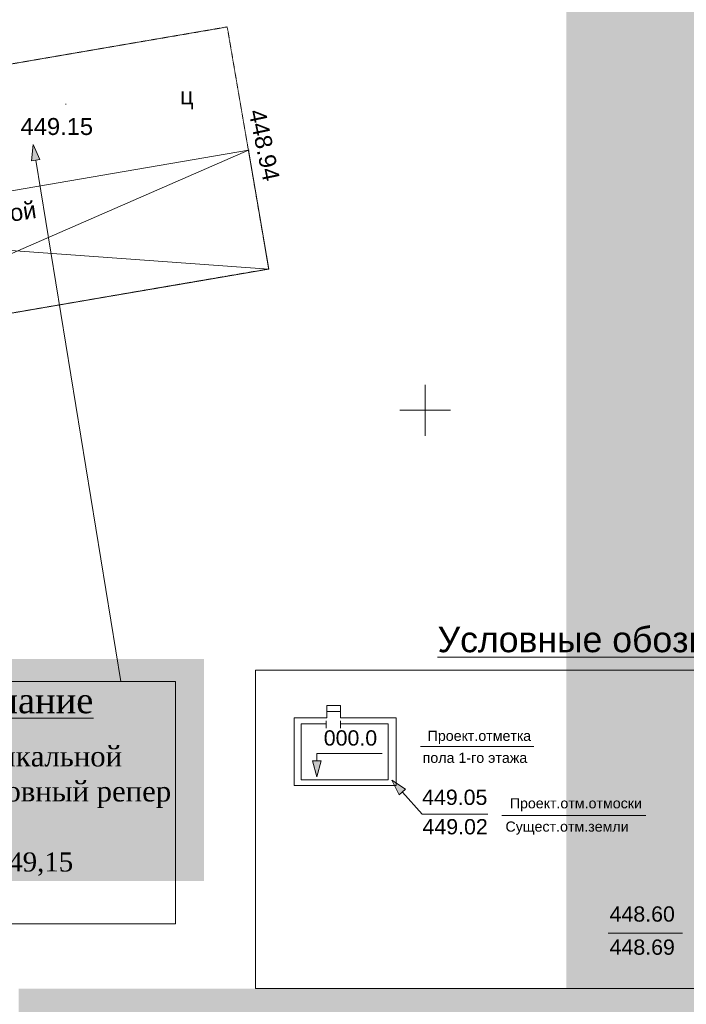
# Model space of a CAD drawing. Header units: millimetres. Extents: x 918404 to 1362154, y 4120617 to 4364104.
# Tile 86 of 256: x 1006789 to 1014642, y 4165057 to 4176655. Entities that reach past the tile are written whole.
import ezdxf

# ---------------------------------------------------------------- set-up
doc = ezdxf.new("R2010")
doc.units = ezdxf.units.MM
doc.header["$MEASUREMENT"] = 0
doc.linetypes.add('Д_ТРОТ_ТРУБА', pattern=[1.5, 0.75, -0.75])
for name, color, linetype, lineweight in [('(001) Сетка_Ном._пера__132', 132, 'Continuous', 18), ('(025) Дорога_Ном._пера__7', 7, 'Continuous', 18), ('0_Ном._пера__1', 1, 'Continuous', 18), ('0_Ном._пера__255', 255, 'Continuous', 18), ('0_Ном._пера__5', 5, 'Continuous', 18), ('0_Ном._пера__7', 7, 'Continuous', 18), ('Text blocks_Ном._пера__1_Ном._пера__7', 7, 'Continuous', 18), ('TXT_Ном._пера__5', 5, 'Continuous', 18), ('ВЫСОТА_Ном._пера__7', 7, 'Continuous', 18), ('Текст_Ном._пера__7', 7, 'Continuous', 18), ('ТОЧКИ_Ном._пера__5', 5, 'Continuous', 18)]:
    doc.layers.add(name, color=color, linetype=linetype, lineweight=lineweight)
doc.styles.add('СГЕНЕРИР_СТИЛЬ_1', font='arial.ttf')
doc.styles.add('СГЕНЕРИР_СТИЛЬ_11', font='times.ttf')
doc.styles.add('СГЕНЕРИР_СТИЛЬ_15', font='arial.ttf')
doc.styles.add('СГЕНЕРИР_СТИЛЬ_16', font='arial.ttf')
doc.styles.add('СГЕНЕРИР_СТИЛЬ_2', font='arial.ttf')
doc.styles.add('СГЕНЕРИР_СТИЛЬ_4', font='times.ttf')

# ---------------------------------------------------------------- blocks, each defined once
blk = doc.blocks.new('Линия_129', base_point=(1007980, 4168860))
at = {"layer": '0_Ном._пера__1', "linetype": 'Continuous'}
blk.add_hatch(color=256, dxfattribs=at).paths.add_polyline_path([(1006947, 4175184), (1006928, 4174992), (1007027, 4175008)])
for p, q in [((1006947, 4175184), (1006928, 4174992)), ((1006947, 4175184), (1007027, 4175008)), ((1007027, 4175008), (1006928, 4174992)), ((1007980, 4168860), (1006977, 4175000))]:
    blk.add_line(p, q, dxfattribs=at)
blk = doc.blocks.new('Линия_130', base_point=(1011531, 4167297))
at = {"layer": '0_Ном._пера__1', "linetype": 'Continuous'}
blk.add_hatch(color=256, dxfattribs=at).paths.add_polyline_path([(1011172, 4167695), (1011260, 4167523), (1011334, 4167590)])
for p, q in [((1011172, 4167695), (1011334, 4167590)), ((1011172, 4167695), (1011260, 4167523)), ((1011334, 4167590), (1011260, 4167523))]:
    blk.add_line(p, q, dxfattribs=at)
at = {"layer": '0_Ном._пера__5', "linetype": 'Continuous'}
blk.add_line((1011531, 4167297), (1011297, 4167557), dxfattribs=at)
blk = doc.blocks.new('Линия_131', base_point=(1010290, 4168012))
at = {"layer": '0_Ном._пера__1', "linetype": 'Continuous'}
blk.add_hatch(color=256, dxfattribs=at).paths.add_polyline_path([(1010290, 4167737), (1010340, 4167924), (1010240, 4167924)])
for p, q in [((1010290, 4167737), (1010240, 4167924)), ((1010240, 4167924), (1010340, 4167924)), ((1010290, 4167737), (1010340, 4167924))]:
    blk.add_line(p, q, dxfattribs=at)
at = {"layer": '0_Ном._пера__5', "linetype": 'Continuous'}
blk.add_line((1010290, 4168012), (1010290, 4167924), dxfattribs=at)

msp = doc.modelspace()

# ---------------------------------------------------------------- hatches: boundary and pattern name
at = {"layer": '0_Ном._пера__255', "linetype": 'Continuous'}
h = msp.add_hatch(color=256, dxfattribs=at)
h.paths.add_polyline_path([(984008.6, 4189078.6), (984008.6, 4158072.3), (1027388.1, 4158072.3), (1027388.1, 4189078.6)])
h.paths.add_polyline_path([(988092.7, 4159234.6), (988092.7, 4186678.8), (1011993.6, 4186678.8), (1011993.6, 4179109.4), (1013230.7, 4179109.4), (1013230.7, 4165243), (1006775.5, 4165243), (1006775.5, 4159234.6)], flags=0)
msp.add_hatch(color=256, dxfattribs=at).paths.add_polyline_path([(1008961.4, 4166508), (1008961.4, 4169123.9), (1002473.8, 4169123.9), (1002473.8, 4166508)])

# ---------------------------------------------------------------- linework, layer by layer
at = {"layer": '(001) Сетка_Ном._пера__132', "linetype": 'Continuous'}
for p, q in [((1011565.9, 4172355.1), (1011565.9, 4171755.1)), ((1011265.9, 4172055.1), (1011865.9, 4172055.1))]:
    msp.add_line(p, q, dxfattribs=at)
at = {"layer": '0_Ном._пера__1', "linetype": 'Continuous'}
for p, q in [((1008624.2, 4168860.4), (1002609.2, 4168860.4)), ((1008624.2, 4168860.4), (1008624.2, 4166005.6)), ((1002609.2, 4166005.6), (1008624.2, 4166005.6))]:
    msp.add_line(p, q, dxfattribs=at)
at = {"layer": '0_Ном._пера__5', "linetype": 'Continuous'}
for p, q in [((1009568, 4168994), (1018768.4, 4168994)), ((1009568, 4165243), (1009568, 4168994)), ((1010569.2, 4168575.4), (1010405.3, 4168575.4)), ((1010405.3, 4168575.4), (1010405.3, 4168429.8)), ((1010569.2, 4168429.8), (1010569.2, 4168575.4)), ((1010569.2, 4168504.5), (1010405.3, 4168504.5)), ((1010022.2, 4167635.2), (1010022.2, 4168429.8)), ((1010022.2, 4168429.8), (1010405.3, 4168429.8)), ((1010104.9, 4167699.5), (1010104.9, 4168360.9)), ((1010104.9, 4168360.9), (1010398.6, 4168360.9)), ((1010398.6, 4168309.6), (1010398.6, 4168398.2)), ((1010569.2, 4168429.8), (1011225.7, 4168429.8)), ((1010569.2, 4168398.2), (1010569.2, 4168309.6)), ((1010569.2, 4168360.9), (1011129.3, 4168360.9)), ((1011129.3, 4168360.9), (1011129.3, 4167699.5)), ((1011225.7, 4168429.8), (1011225.7, 4167635.2)), ((1011061, 4168012.2), (1010287.9, 4168012.2)), ((1011511.3, 4168093.9), (1012845.5, 4168093.9)), ((1011129.3, 4167699.5), (1010104.9, 4167699.5)), ((1011225.7, 4167635.2), (1010022.2, 4167635.2)), ((1011531.4, 4167297.4), (1012304.2, 4167297.4)), ((1012468.8, 4167281.8), (1014165.9, 4167281.8)), ((1018768.4, 4165243), (1009568, 4165243))]:
    msp.add_line(p, q, dxfattribs=at)
at = {"layer": '0_Ном._пера__7', "linetype": 'Д_ТРОТ_ТРУБА', "flags": 128}
msp.add_lwpolyline([(1003231.2, 4175541.7), (1009234.1, 4176569.8), (1009722.5, 4173718.3), (1003719.6, 4172690.2)], close=True, dxfattribs=at)
at = {"layer": '0_Ном._пера__7', "linetype": 'Continuous', "flags": 128}
msp.add_lwpolyline([(1009483, 4175116.5), (1003806.7, 4174144.4), (1004046.2, 4172746.1), (1009722.5, 4173718.3)], close=True, dxfattribs=at)
for points in [[(1009483, 4175116.5), (1004046.2, 4172746.1)], [(1003806.7, 4174144.4), (1009722.5, 4173718.3)]]:
    msp.add_lwpolyline(points, dxfattribs=at)
at = {"layer": 'TXT_Ном._пера__5', "linetype": 'Continuous'}
msp.add_line((1013722.5, 4165895.8), (1014596.3, 4165895.8), dxfattribs=at)
at = {"layer": 'ТОЧКИ_Ном._пера__5', "linetype": 'Continuous'}
for p, q in [((1007327.4, 4175659.4), (1007337.4, 4175659.4)), ((1009483, 4175116.5), (1009493, 4175116.5))]:
    msp.add_line(p, q, dxfattribs=at)

# ---------------------------------------------------------------- block references
at = {"color": 1, "linetype": 'Continuous', "lineweight": 18}
msp.add_blockref('Линия_129', (1007979.9, 4168860.4), dxfattribs=at)
at = {"color": 5, "linetype": 'Continuous', "lineweight": 18}
for name, p in [('Линия_131', (1010289.6, 4168012.2)), ('Линия_130', (1011531.4, 4167297.4))]:
    msp.add_blockref(name, p, dxfattribs=at)

# ---------------------------------------------------------------- texts
at = {"layer": '(025) Дорога_Ном._пера__7', "linetype": 'Continuous', "insert": (1008678, 4175599.7), "char_height": 200, "attachment_point": 7, "style": 'СГЕНЕРИР_СТИЛЬ_1'}
msp.add_mtext('{ц}', dxfattribs=at)
at = {"layer": '(025) Дорога_Ном._пера__7', "linetype": 'Continuous', "insert": (1005838.3, 4174145.4), "char_height": 200, "attachment_point": 7, "rotation": 8.49393, "style": 'СГЕНЕРИР_СТИЛЬ_1'}
msp.add_mtext('{Сам Мой}', dxfattribs=at)
at = {"layer": '0_Ном._пера__7', "linetype": 'Continuous', "attachment_point": 8}
for s, insert, char_height, style in [('{\\LПримечание }', (1006456.7, 4168388.3), 300, 'СГЕНЕРИР_СТИЛЬ_4'), ('{Проект.отметка}', (1012204.3, 4168123.8), 120, 'СГЕНЕРИР_СТИЛЬ_15'), ('{пола 1-го этажа}', (1012152.1, 4167899.4), 120, 'СГЕНЕРИР_СТИЛЬ_15'), ('{Проект.отм.отмоски}', (1013341.1, 4167329.1), 120, 'СГЕНЕРИР_СТИЛЬ_15'), ('{Сущест.отм.земли}', (1013237.4, 4167054.6), 120, 'СГЕНЕРИР_СТИЛЬ_15'), ('{449,15}', (1006951.4, 4166568.8), 225, 'СГЕНЕРИР_СТИЛЬ_4')]:
    msp.add_mtext(s, dxfattribs=dict(at, insert=insert, char_height=char_height, style=style))
at = {"layer": '0_Ном._пера__7', "linetype": 'Continuous', "insert": (1002835.6, 4166131.6), "char_height": 240, "attachment_point": 7, "line_spacing_factor": 1.030463, "style": 'СГЕНЕРИР_СТИЛЬ_11'}
msp.add_mtext('{За исходную точку вертикальной\\Pпланировки принять условный репер\\P отметки суш.ц.дорога\\Pкоторая соответствует\\P(смотреть )}', dxfattribs=at)
at = {"layer": 'Text blocks_Ном._пера__1_Ном._пера__7', "linetype": 'Continuous', "char_height": 180, "attachment_point": 2, "style": 'СГЕНЕРИР_СТИЛЬ_16'}
for s, insert in [('{000.0}', (1010685.5, 4168284.6)), ('{449.05}', (1011914.2, 4167585.7)), ('{449.02}', (1011919.2, 4167239.1)), ('{448.60}', (1014123, 4166210.9)), ('{448.69}', (1014123, 4165820.9))]:
    msp.add_mtext(s, dxfattribs=dict(at, insert=insert))
at = {"layer": 'ВЫСОТА_Ном._пера__7', "linetype": 'Continuous', "insert": (1009580.9, 4175595.6), "char_height": 200, "attachment_point": 4, "rotation": 281.8666, "style": 'СГЕНЕРИР_СТИЛЬ_1'}
msp.add_mtext('{448.94}', dxfattribs=at)
at = {"layer": 'ВЫСОТА_Ном._пера__7', "linetype": 'Continuous', "insert": (1006798.9, 4175395.6), "char_height": 200, "attachment_point": 4, "style": 'СГЕНЕРИР_СТИЛЬ_1'}
msp.add_mtext('{449.15}', dxfattribs=at)
at = {"layer": 'Текст_Ном._пера__7', "linetype": 'Continuous', "insert": (1011712, 4169200.1), "char_height": 300, "attachment_point": 7, "style": 'СГЕНЕРИР_СТИЛЬ_2'}
msp.add_mtext('{\\LУсловные обозначения }', dxfattribs=at)

doc.saveas('drawing.dxf')
